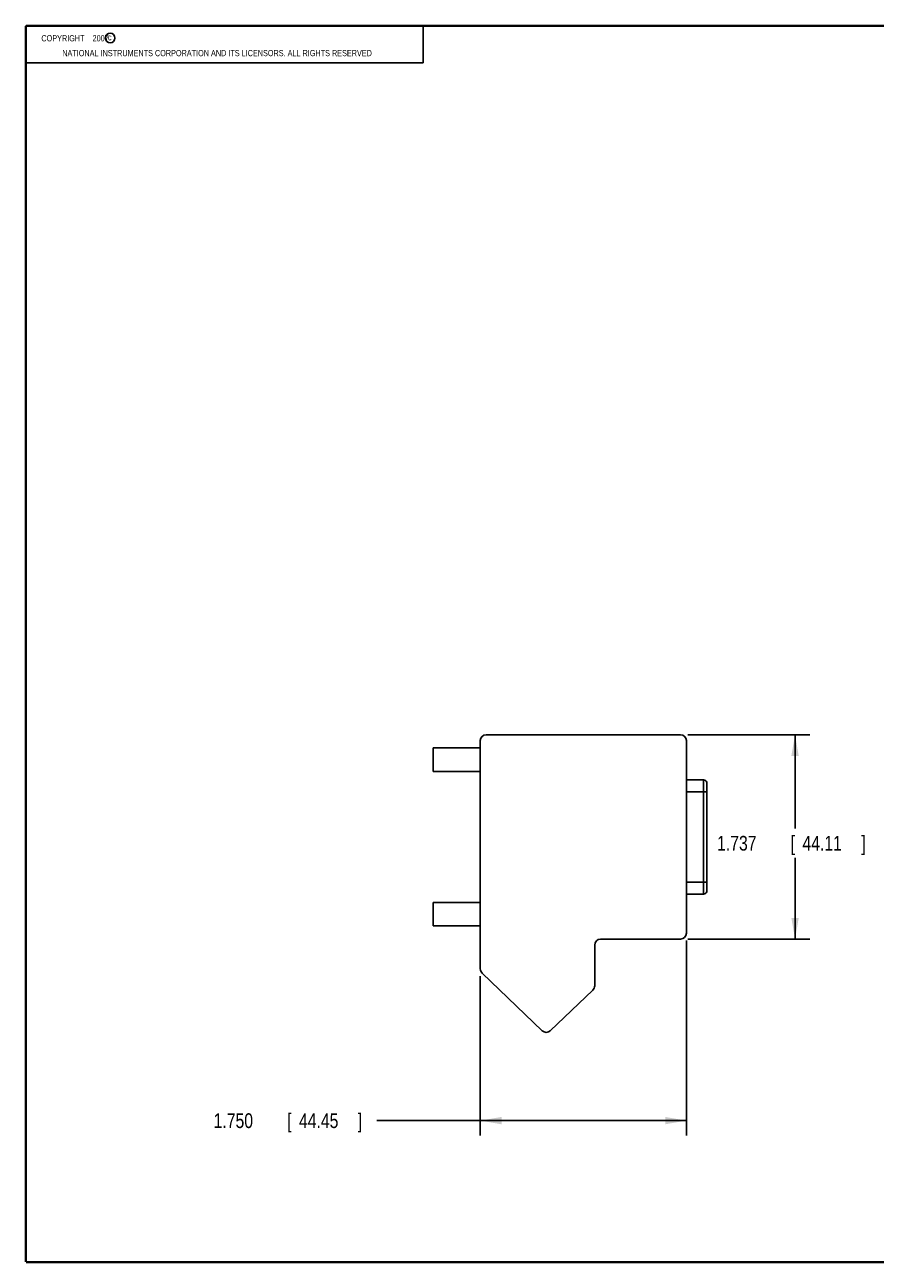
# Model space of a CAD drawing. Header units: inches. Extents: x 0.2 to 16.8, y 0.1 to 10.8.
# Tile 1 of 10: x 0.2 to 7.5, y 0.2 to 10.8. Entities that reach past the tile are written whole.
import ezdxf

# ---------------------------------------------------------------- set-up
doc = ezdxf.new("R2010")
doc.units = ezdxf.units.IN
doc.header["$LTSCALE"] = 0.935
doc.header["$MEASUREMENT"] = 0
doc.layers.get('0').update_dxf_attribs({"linetype": 'CONTINUOUS'})
doc.layers.add('DIMENSIONS', color=7, linetype='CONTINUOUS')
doc.styles.get("Standard").update_dxf_attribs({"font": 'txt', "width": 0.8})
doc.dimstyles.new('DIMSTYLE_1', dxfattribs={"dimtxt": 0.125, "dimasz": 0.18, "dimexe": 0.18, "dimexo": 0.0625, "dimgap": 0.09, "dimtad": 0, "dimtih": 1, "dimtoh": 1, "dimdec": 3, "dimzin": 4, "dimdsep": 46, "dimtxsty": 'STANDARD', "dimblk": '_FILLED', "dimblk1": '_FILLED', "dimblk2": '_FILLED', "dimcen": 0.09, "dimadec": 0, "dimazin": 0, "dimtp": 0.01, "dimtm": 0.01, "dimtfac": 1, "dimtdec": 3, "dimtofl": 0, "dimtmove": 0, "dimatfit": 3, "dimldrblk": '_FILLED', "dimfxl": 1, "dimtolj": 1, "dimtzin": 4, "dimarcsym": 0})

# ---------------------------------------------------------------- blocks, each defined once
blk = doc.blocks.new('_FILLED')
at = {"color": 0, "linetype": 'BYBLOCK'}
blk.add_solid([(0, 0), (-1, 0.174), (-1, -0.174)], dxfattribs=at)
blk = doc.blocks.new('*D0')
at = {"layer": 'DIMENSIONS', "color": 2, "linetype": 'CONTINUOUS'}
for p, q in [((5.859, 2.989), (5.859, 1.335)), ((4.109, 2.687), (4.109, 1.335)), ((4.984, 1.46), (3.231, 1.46)), ((4.109, 1.46), (4.984, 1.46)), ((5.859, 1.46), (4.984, 1.46))]:
    blk.add_line(p, q, dxfattribs=at)
at = {"layer": 'DIMENSIONS', "color": 2, "linetype": 'CONTINUOUS', "xscale": 0.18, "yscale": 0.18, "zscale": 0.18, "rotation": 180}
blk.add_blockref('_FILLED', (4.109, 1.46), dxfattribs=at)
at = {"layer": 'DIMENSIONS', "color": 2, "linetype": 'CONTINUOUS', "xscale": 0.18, "yscale": 0.18, "zscale": 0.18}
blk.add_blockref('_FILLED', (5.859, 1.46), dxfattribs=at)
at = {"layer": 'DIMENSIONS', "color": 2, "linetype": 'CONTINUOUS', "width": 0.8}
for s, p in [('1.750', (1.844, 1.397)), ('[', (2.469, 1.397)), ('44.45', (2.569, 1.397)), (']', (3.069, 1.397))]:
    blk.add_text(s, height=0.125, dxfattribs=at).set_placement(p)
blk = doc.blocks.new('*D1')
at = {"layer": 'DIMENSIONS', "color": 2, "linetype": 'CONTINUOUS'}
for p, q in [((5.872, 4.738), (6.907, 4.738)), ((6.782, 4.738), (6.782, 3.942)), ((6.782, 3.002), (6.782, 3.692)), ((5.872, 3.002), (6.907, 3.002))]:
    blk.add_line(p, q, dxfattribs=at)
at = {"layer": 'DIMENSIONS', "color": 2, "linetype": 'CONTINUOUS', "xscale": 0.18, "yscale": 0.18, "zscale": 0.18}
for p, rotation in [((6.782, 4.738), 90), ((6.782, 3.002), 270)]:
    blk.add_blockref('_FILLED', p, dxfattribs=dict(at, rotation=rotation))
at = {"layer": 'DIMENSIONS', "color": 2, "linetype": 'CONTINUOUS', "width": 0.8}
for s, p in [('1.737', (6.12, 3.754)), ('[', (6.745, 3.754)), ('44.11', (6.845, 3.754)), (']', (7.345, 3.754))]:
    blk.add_text(s, height=0.125, dxfattribs=at).set_placement(p)

msp = doc.modelspace()

# ---------------------------------------------------------------- linework, layer by layer
at = {"color": 2, "linetype": 'CONTINUOUS'}
for p, q in [((0.25, 10.7586), (3.625, 10.7586)), ((0.25, 10.7586), (0.25, 10.4456)), ((3.625, 10.7586), (3.625, 10.4456)), ((0.25, 10.4456), (3.625, 10.4456))]:
    msp.add_line(p, q, dxfattribs=at)
at = {"color": 7, "linetype": 'CONTINUOUS'}
for p, q in [((5.809, 4.7382), (4.159, 4.7382)), ((4.109, 4.6882), (4.109, 2.7491)), ((5.859, 3.0517), (5.859, 4.6882)), ((3.709, 4.4252), (3.709, 4.6252)), ((4.109, 4.6252), (3.709, 4.6252)), ((4.109, 4.4252), (3.709, 4.4252)), ((5.859, 4.3537), (6.0041, 4.3537)), ((6.0041, 3.3847), (6.0041, 4.3537)), ((6.032, 3.4037), (6.032, 4.3347)), ((6.032, 4.2537), (5.859, 4.2537)), ((5.859, 3.4847), (6.032, 3.4847)), ((5.859, 3.3847), (6.0041, 3.3847)), ((3.709, 3.1132), (3.709, 3.3132)), ((4.109, 3.3132), (3.709, 3.3132)), ((4.109, 3.1132), (3.709, 3.1132)), ((5.0805, 2.6056), (5.0805, 2.9517)), ((5.1305, 3.0017), (5.809, 3.0017)), ((4.1251, 2.7124), (4.6353, 2.223)), ((4.7029, 2.2228), (5.0651, 2.5695))]:
    msp.add_line(p, q, dxfattribs=at)
at = {"color": 7, "linetype": 'CONTINUOUS', "const_width": 0.02}
for points in [[(0.25, 10.7586), (0.25, 0.2586)], [(16.75, 10.7586), (0.25, 10.7586)], [(0.25, 0.2586), (16.75, 0.2586)]]:
    msp.add_lwpolyline(points, dxfattribs=at)
at = {"color": 2, "linetype": 'CONTINUOUS'}
msp.add_circle((0.9659, 10.6562), 0.0403, dxfattribs=at)
at = {"color": 7, "linetype": 'CONTINUOUS'}
for centre, radius, start, end in [((4.159, 4.6882), 0.05, 90, 180), ((5.809, 4.6882), 0.05, 0, 90), ((6.0041, 4.3237), 0.03, 21.51019, 90), ((6.0041, 3.4147), 0.03, 270, 338.48981), ((5.809, 3.0517), 0.05, 270, 360), ((5.1305, 2.9517), 0.05, 90, 180), ((4.159, 2.7491), 0.05, 180, 227.25391), ((5.0305, 2.6056), 0.05, 313.74558, 359.99839), ((4.6692, 2.2597), 0.05, 227.25803, 312.30155)]:
    msp.add_arc(centre, radius, start, end, dxfattribs=at)

# ---------------------------------------------------------------- texts
at = {"color": 2, "linetype": 'CONTINUOUS', "width": 0.8}
for s, p in [('c', (0.946, 10.6363)), ('NATIONAL INSTRUMENTS CORPORATION AND ITS LICENSORS. ALL RIGHTS RESERVED', (0.5583, 10.5016))]:
    msp.add_text(s, height=0.053, dxfattribs=at).set_placement(p)
at = {"color": 2, "linetype": 'CONTINUOUS', "insert": (0.3125, 10.6805), "char_height": 0.053, "width": 0.8904, "attachment_point": 1}
msp.add_mtext('    COPYRIGHT    2007', dxfattribs=at)

# ---------------------------------------------------------------- dimensions: what is measured, and where the dimension line sits
at = {"layer": 'DIMENSIONS', "color": 2, "linetype": 'CONTINUOUS'}
dim = msp.add_linear_dim(base=(6.7820086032, 4.7382381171), p1=(5.8715086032, 3.0017381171), p2=(5.8715086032, 4.7382381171), angle=90, dimstyle='DIMSTYLE_1', dxfattribs=at)
dim.commit()
dim.dimension.update_dxf_attribs({"geometry": '*D1', "text_midpoint": (6.7820086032, 3.8166919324), "dimtype": 160})
dim = msp.add_linear_dim(base=(5.859, 1.46), p1=(4.109, 2.6866), p2=(5.859, 2.9892), dimstyle='DIMSTYLE_1', dxfattribs=at)
dim.commit()
dim.dimension.update_dxf_attribs({"geometry": '*D0', "text_midpoint": (2.5065, 1.46), "dimtype": 160})

doc.saveas('drawing.dxf')
